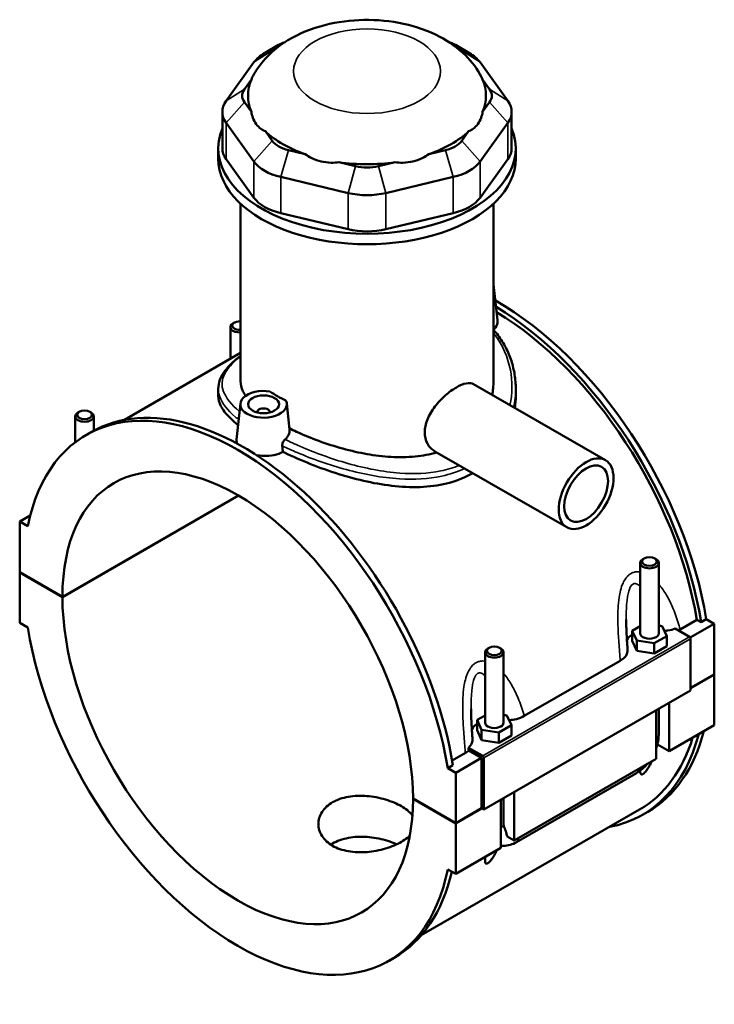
# Model space of a CAD drawing. Header units: millimetres. Extents: x 0 to 898, y -421 to 989.
# Tile 7 of 7: x 639 to 863, y 672 to 989. Entities that reach past the tile are written whole.
import ezdxf

# ---------------------------------------------------------------- set-up
doc = ezdxf.new("R2010")
doc.units = ezdxf.units.MM
doc.layers.add('Visible (ANSI)', color=7, linetype='Continuous', lineweight=50)
doc.layers.add('Visible Narrow (ANSI)', color=7, linetype='Continuous', lineweight=35)

msp = doc.modelspace()

# ---------------------------------------------------------------- linework, layer by layer
at = {"layer": 'Visible (ANSI)'}
for p, q in [((722.338, 981.244), (717.795, 978.608)), ((719.324, 978.131), (720.283, 979.465)), ((779.357, 981.244), (783.9, 978.608)), ((781.412, 979.465), (782.372, 978.131)), ((714.371, 975.644), (705.384, 963.15)), ((796.312, 963.15), (787.325, 975.644)), ((711.297, 966.972), (713.538, 970.087)), ((788.158, 970.087), (790.399, 966.972)), ((713.538, 959.626), (711.297, 962.741)), ((790.399, 962.741), (788.158, 959.626)), ((704.166, 959.624), (704.166, 947.933)), ((797.53, 959.624), (797.53, 947.933)), ((705.384, 956.098), (714.371, 943.605)), ((787.325, 943.605), (796.312, 956.098)), ((720.283, 950.247), (718.043, 953.363)), ((783.653, 953.363), (781.412, 950.247)), ((702.848, 944.549), (702.848, 947.933)), ((730.889, 945.965), (725.479, 947.255)), ((776.217, 947.255), (770.807, 945.965)), ((798.848, 944.549), (798.848, 947.933)), ((714.371, 931.914), (705.384, 944.407)), ((796.312, 944.407), (787.325, 931.914)), ((747.174, 942.081), (741.764, 943.371)), ((759.931, 943.371), (754.522, 942.081)), ((723.03, 938.618), (744.725, 933.443)), ((756.971, 933.443), (778.666, 938.618)), ((710.048, 872.671), (710.048, 929.988)), ((791.648, 872.671), (791.648, 929.988)), ((744.725, 921.752), (723.03, 926.927)), ((778.666, 926.927), (756.971, 921.752)), ((791.709, 903.945), (792.947, 892.4)), ((706.765, 890.169), (706.765, 879.923)), ((708.061, 891.633), (707.635, 891.386)), ((710.048, 881.813), (672.557, 860.224)), ((785.253, 871.713), (827.796, 847.214)), ((702.848, 870.233), (702.848, 867.944)), ((798.848, 870.233), (798.848, 867.944)), ((709.987, 865.505), (708.745, 853.921)), ((724.958, 865.505), (725.859, 857.104)), ((656.702, 852.987), (656.702, 861.34)), ((657.998, 862.804), (657.572, 862.556)), ((661.405, 862.804), (661.831, 862.556)), ((662.702, 856.75), (662.702, 861.34)), ((715.472, 862.6), (715.472, 862.787)), ((719.472, 862.6), (719.472, 862.787)), ((660.263, 855.36), (661.932, 856.321)), ((772.777, 850.048), (815.321, 825.549)), ((652.56, 803.121), (709.312, 835.802)), ((709.383, 835.761), (652.56, 803.039)), ((642.135, 829.308), (638.771, 827.371)), ((641.348, 825.887), (638.771, 827.371)), ((638.771, 827.371), (638.771, 811.061)), ((838.994, 791.309), (838.994, 814.023)), ((840.29, 815.487), (839.864, 815.24)), ((843.697, 815.487), (844.123, 815.24)), ((844.994, 791.309), (844.994, 814.023)), ((638.771, 811.061), (652.56, 803.121)), ((638.771, 810.979), (638.842, 811.02)), ((638.771, 810.979), (638.771, 794.669)), ((652.56, 803.039), (638.771, 810.979)), ((638.771, 794.669), (641.348, 793.185)), ((851.891, 792.6), (857.291, 795.71)), ((858.679, 794.911), (857.291, 795.71)), ((860.347, 795.872), (858.679, 794.911)), ((860.347, 795.872), (862.924, 794.388)), ((838.994, 793.654), (836.417, 792.17)), ((836.417, 792.17), (837.911, 788.958)), ((836.417, 788.9), (836.417, 792.17)), ((846.076, 793.66), (844.994, 793.827)), ((847.571, 790.449), (846.076, 793.66)), ((850.333, 792.847), (854.934, 790.197)), ((862.924, 794.388), (855.185, 789.931)), ((862.924, 794.388), (862.924, 778.078)), ((836.417, 788.9), (837.911, 785.688)), ((837.911, 788.958), (843.488, 788.098)), ((837.911, 785.688), (837.911, 788.958)), ((843.488, 788.098), (847.571, 790.449)), ((847.571, 787.179), (847.571, 790.449)), ((855.288, 789.585), (855.288, 772.866)), ((788.931, 785.194), (788.931, 762.48)), ((790.227, 786.658), (789.801, 786.411)), ((793.634, 786.658), (794.06, 786.411)), ((794.931, 785.194), (794.931, 762.48)), ((837.911, 785.688), (843.488, 784.828)), ((843.488, 784.828), (843.488, 788.098)), ((843.488, 784.828), (847.571, 787.179)), ((801.594, 764.632), (832.578, 782.474)), ((855.288, 773.68), (862.924, 778.078)), ((862.924, 777.996), (855.288, 773.599)), ((862.853, 778.037), (862.924, 777.996)), ((862.924, 777.996), (862.924, 761.686)), ((855.288, 772.866), (788.537, 734.427)), ((844.115, 750.855), (844.115, 766.432)), ((844.994, 758.607), (844.994, 766.938)), ((848.358, 768.875), (848.358, 753.298)), ((788.931, 764.824), (786.354, 763.34)), ((786.354, 763.34), (787.848, 760.129)), ((786.354, 760.07), (786.354, 763.34)), ((796.013, 764.831), (794.931, 764.998)), ((797.508, 761.619), (796.013, 764.831)), ((786.354, 760.07), (787.848, 756.859)), ((787.848, 756.859), (787.848, 760.129)), ((787.848, 760.129), (793.425, 759.268)), ((793.425, 759.268), (797.508, 761.619)), ((797.508, 758.349), (797.508, 761.619)), ((862.924, 761.686), (848.358, 753.298)), ((787.848, 756.859), (793.425, 755.998)), ((793.425, 755.998), (793.425, 759.268)), ((793.425, 755.998), (797.508, 758.349)), ((788.183, 751.758), (783.582, 754.407)), ((787.83, 751.144), (783.719, 753.511)), ((848.358, 753.298), (844.572, 755.478)), ((778.331, 750.24), (782.591, 752.693)), ((787.83, 751.144), (779.486, 746.339)), ((787.83, 734.834), (787.83, 751.144)), ((788.537, 734.427), (788.537, 751.146)), ((844.115, 750.855), (798.295, 724.469)), ((778.578, 748.784), (776.909, 747.823)), ((779.486, 746.339), (776.909, 747.823)), ((779.486, 730.029), (779.486, 746.339)), ((799.085, 723.895), (837.834, 746.21)), ((765.697, 737.969), (779.486, 730.029)), ((765.697, 737.888), (765.768, 737.928)), ((779.486, 729.947), (765.697, 737.888)), ((794.052, 722.025), (794.052, 737.603)), ((794.931, 738.109), (794.931, 729.778)), ((798.295, 740.046), (798.295, 724.469)), ((838.805, 734.4), (768.371, 693.84)), ((779.486, 730.029), (787.83, 734.834)), ((787.901, 734.793), (779.486, 729.947)), ((787.83, 734.834), (788.537, 734.427)), ((839.764, 732.736), (841.432, 733.697)), ((779.486, 713.637), (779.486, 729.947)), ((798.295, 724.469), (796.069, 725.75)), ((794.052, 722.025), (779.486, 713.637)), ((776.909, 715.121), (779.486, 713.637)), ((757.994, 685.648), (759.663, 686.609))]:
    msp.add_line(p, q, dxfattribs=at)
for centre, major_axis, ratio, start_param, end_param in [((729.153, 977.35), (-9.6, 0), 0.5758617, 5.2308038, 5.8904862), ((772.543, 977.35), (9.6, 0), 0.5758617, 0.3926991, 1.0523815), ((729.153, 972.118), (-16, 0), 0.5758617, 5.5016397, 5.8904862), ((772.543, 972.118), (-16, 0), 0.5758617, 3.5342917, 3.9231383), ((750.848, 964.856), (-38.4, 0), 0.5758617, 6.0443732, 6.5219974), ((750.848, 964.856), (38.4, 0), 0.5758617, 6.0443732, 6.5219974), ((720.166, 964.856), (-9.6, 0), 0.5758617, 5.8904862, 6.6758844), ((781.53, 964.856), (9.6, 0), 0.5758617, 5.8904862, 6.6758844), ((720.166, 959.624), (-16, 0), 0.5758617, 5.8904862, 6.6758844), ((781.53, 959.624), (16, 0), 0.5758617, 5.8904862, 6.6758844), ((750.848, 947.933), (-48, 0), 0.5758617, 6.0482781, 9.6596852), ((750.848, 964.856), (38.4, 0), 0.5758617, 3.6881787, 4.1658029), ((750.848, 964.856), (38.4, 0), 0.5758617, 5.258975, 5.7365993), ((720.166, 947.933), (-16, 0), 0.5758617, 0, 0.3926991), ((729.153, 952.363), (-9.6, 0), 0.5758617, 0.3926991, 1.1780972), ((772.543, 952.363), (9.6, 0), 0.5758617, 5.1050881, 5.8904862), ((781.53, 947.933), (16, 0), 0.5758617, 5.8904862, 6.2831853), ((750.848, 944.549), (-48, 0), 0.5758617, 0, 3.1415927), ((729.153, 947.131), (16, 0), 0.5758617, 3.5342917, 4.3196899), ((750.848, 964.856), (38.4, 0), 0.5758617, 4.4735769, 4.9512011), ((750.848, 947.188), (-9.6, 0), 0.5758617, 1.1780972, 1.9634954), ((772.543, 947.131), (16, 0), 0.5758617, 5.1050881, 5.8904862), ((729.153, 935.44), (-16, 0), 0.5758617, 0.3926991, 1.1780972), ((750.848, 941.956), (16, 0), 0.5758617, 4.3196899, 5.1050881), ((772.543, 935.44), (16, 0), 0.5758617, 5.1050881, 5.8904862), ((750.848, 930.265), (-16, 0), 0.5758617, 1.1780972, 1.9634954), ((784.223, 903.678), (7.5, 0), 0.5758617, 6.1412305, 6.4251401), ((792.567, 818.553), (-48.865, 84.856), 0.5780931, 4.1346204, 5.50412), ((790.898, 817.592), (48.865, -84.856), 0.5780931, 0.9930277, 2.3352186), ((790.898, 817.592), (-47.907, 83.192), 0.5780931, 4.1387951, 5.4737004), ((709.765, 890.169), (-3, 0), 0.5758617, 5.5016397, 7.9484233), ((709.765, 890.66), (-2.4, 0), 0.5758617, 4.5942376, 7.972133), ((709.129, 770.504), (-48.865, 84.856), 0.5780931, 4.1346204, 6.8648214), ((717.472, 865.239), (-7.5, 0), 0.5758617, 4.4324972, 9.7046698), ((750.848, 884.459), (-40.8, 0), 0.5758617, 0.6962635, 0.8745328), ((710.797, 771.465), (-48.865, 84.856), 0.5780931, 4.1346204, 6.2831853), ((659.702, 861.34), (3, 0), 0.5758617, 2.360047, 7.0647309), ((717.472, 862.787), (-2, 0), 0.5758617, 2.9729035, 6.4518745), ((709.129, 770.504), (-39.923, 69.327), 0.5780931, 3.9295495, 7.0698922), ((841.994, 814.023), (-3, 0), 0.5758617, 5.5016397, 10.2063236), ((709.129, 770.504), (39.923, -69.327), 0.5780931, 3.9295495, 7.0698922), ((709.129, 770.504), (48.865, -84.856), 0.5780931, 4.1346204, 6.8648214), ((841.994, 788.039), (-7.5, 0), 0.5758617, 5.5507827, 6.0254777), ((841.994, 791.309), (-3, 0), 0.5758617, 0, 3.1415927), ((854.934, 789.788), (-0.25, 0.433), 0.5780931, 3.9289245, 5.4997209), ((791.931, 785.194), (-3, 0), 0.5758617, 5.5016397, 10.2063236), ((791.931, 759.21), (-7.5, 0), 0.5758617, 5.5507827, 6.0254777), ((791.931, 762.48), (-3, 0), 0.5758617, 0, 3.1415927), ((792.567, 818.553), (48.865, -84.856), 0.5780931, 0, 0.5319295), ((790.898, 817.592), (48.865, -84.856), 0.5780931, 6.0848308, 6.8151148), ((790.898, 817.592), (47.907, -83.192), 0.5780931, 0, 0.4968956), ((788.183, 751.349), (0.25, -0.433), 0.5780931, 0.7873319, 2.3581282), ((710.797, 771.465), (48.865, -84.856), 0.5780931, 0, 0.5570452)]:
    msp.add_ellipse(centre, major_axis=major_axis, ratio=ratio, start_param=start_param, end_param=end_param, dxfattribs=at)
for centre, major_axis, ratio in [((717.472, 865.239), (-5, 0), 0.5758617), ((659.702, 861.83), (-2.4, 0), 0.5758617), ((821.559, 836.381), (-6.238, -10.832), 0.5780931), ((821.559, 836.381), (-4.99, -8.666), 0.5780931), ((841.994, 814.514), (-2.4, 0), 0.5758617), ((791.931, 785.684), (-2.4, 0), 0.5758617)]:
    msp.add_ellipse(centre, major_axis=major_axis, ratio=ratio, dxfattribs=at)
for points, knots in [([(787.851, 970.787), (786.464, 973.509), (784.672, 975.837), (780.166, 980.341), (777.333, 982.305), (770.663, 985.831), (766.731, 987.183), (758.491, 988.984), (754.171, 989.393), (745.597, 989.244), (741.345, 988.699), (733.082, 986.582), (729.067, 985.009), (721.834, 980.615), (718.538, 977.862), (715.146, 973.109), (714.455, 971.985), (713.844, 970.787)], [1.0709832, 1.0709832, 1.0709832, 1.0709832, 1.3080685, 1.3080685, 1.6135087, 1.6135087, 1.9933639, 1.9933639, 2.3861897, 2.3861897, 2.7747858, 2.7747858, 3.1683469, 3.1683469, 3.5370669, 3.5370669, 3.6414057, 3.6414057, 3.6414057, 3.6414057]), ([(713.538, 959.626), (713.638, 958.985), (713.8, 958.351), (714.299, 956.98), (714.679, 956.278), (715.09, 955.707), (715.5, 955.136), (716.018, 954.59), (717.056, 953.824), (717.544, 953.555), (718.043, 953.363)], [5.0588129, 5.0588129, 5.0588129, 5.0588129, 5.3018435, 5.3018435, 5.6238703, 5.6238703, 5.6238703, 5.9458971, 5.9458971, 6.1889277, 6.1889277, 6.1889277, 6.1889277]), ([(783.653, 953.363), (784.152, 953.555), (784.64, 953.824), (785.677, 954.59), (786.195, 955.136), (786.606, 955.707), (787.017, 956.278), (787.396, 956.98), (787.896, 958.351), (788.058, 958.985), (788.158, 959.626)], [5.0588129, 5.0588129, 5.0588129, 5.0588129, 5.3018435, 5.3018435, 5.6238703, 5.6238703, 5.6238703, 5.9458971, 5.9458971, 6.1889277, 6.1889277, 6.1889277, 6.1889277]), ([(730.889, 945.965), (731.53, 945.501), (732.246, 945.077), (733.99, 944.241), (735.045, 943.881), (736.036, 943.645), (737.028, 943.408), (738.14, 943.251), (740.107, 943.202), (740.958, 943.252), (741.764, 943.371)], [5.0588129, 5.0588129, 5.0588129, 5.0588129, 5.3018435, 5.3018435, 5.6238703, 5.6238703, 5.6238703, 5.9458971, 5.9458971, 6.1889277, 6.1889277, 6.1889277, 6.1889277]), ([(759.931, 943.371), (760.738, 943.252), (761.589, 943.202), (763.556, 943.251), (764.668, 943.408), (765.659, 943.645), (766.651, 943.881), (767.706, 944.241), (769.45, 945.077), (770.166, 945.501), (770.807, 945.965)], [5.0588129, 5.0588129, 5.0588129, 5.0588129, 5.3018435, 5.3018435, 5.6238703, 5.6238703, 5.6238703, 5.9458971, 5.9458971, 6.1889277, 6.1889277, 6.1889277, 6.1889277]), ([(792.946, 892.4), (792.959, 892.288), (792.965, 892.176), (792.969, 891.392), (792.754, 890.674), (792.135, 889.765), (791.925, 889.519), (791.687, 889.288)], [4.55875584, 4.55875584, 4.55875584, 4.55875584, 4.61284294, 4.61284294, 4.94250519, 4.94250519, 5.0723227, 5.0723227, 5.0723227, 5.0723227]), ([(791.648, 889.333), (792.184, 888.735), (792.692, 888.118), (794.111, 886.233), (794.938, 884.913), (796.359, 882.169), (796.952, 880.744), (797.901, 877.823), (798.256, 876.327), (798.73, 873.299), (798.848, 871.767), (798.848, 870.233)], [23.3102743, 23.3102743, 23.3102743, 23.3102743, 23.6030298, 23.6030298, 24.1782201, 24.1782201, 24.7534105, 24.7534105, 25.3286009, 25.3286009, 25.9037913, 25.9037913, 25.9037913, 25.9037913]), ([(702.848, 870.233), (702.848, 871.213), (703.032, 872.189), (703.757, 874.158), (704.324, 875.147), (705.459, 876.653), (705.917, 877.187), (706.927, 878.245), (707.478, 878.77), (708.652, 879.802), (709.272, 880.308), (709.972, 880.846), (710.01, 880.875), (710.048, 880.904)], [25.9037913, 25.9037913, 25.9037913, 25.9037913, 26.5572883, 26.5572883, 27.2680718, 27.2680718, 27.6651745, 27.6651745, 28.0591338, 28.0591338, 28.4382425, 28.4382425, 28.4597869, 28.4597869, 28.4597869, 28.4597869]), ([(711.68, 867.983), (711.329, 868.496), (711.034, 869.006), (710.288, 870.594), (710.048, 871.653), (710.048, 872.671)], [8.1998178, 8.1998178, 8.1998178, 8.1998178, 8.5615467, 8.5615467, 9.3395547, 9.3395547, 9.3395547, 9.3395547]), ([(772.777, 850.048), (772.773, 850.051), (772.768, 850.054), (771.809, 850.609), (770.943, 851.47), (769.772, 853.618), (769.472, 854.904), (769.472, 857.489), (769.772, 858.947), (770.943, 861.829), (771.809, 863.256), (773.717, 865.761), (774.889, 867.011), (777.322, 869.161), (778.58, 870.063), (780.815, 871.35), (781.931, 871.815), (783.844, 872.17), (784.647, 872.062), (785.253, 871.713)], [2.8424116, 2.8424116, 2.8424116, 2.8424116, 2.8448574, 2.8448574, 3.3191031, 3.3191031, 3.7933489, 3.7933489, 4.2675946, 4.2675946, 4.7418404, 4.7418404, 5.2159318, 5.2159318, 5.6900233, 5.6900233, 6.1641148, 6.1641148, 6.6357604, 6.6357604, 6.6357604, 6.6357604]), ([(709.243, 858.561), (708.184, 859.401), (707.244, 860.233), (705.226, 862.278), (704.316, 863.473), (703.127, 865.776), (702.848, 866.884), (702.848, 867.944)], [8.6115657, 8.6115657, 8.6115657, 8.6115657, 9.2228549, 9.2228549, 10.1441331, 10.1441331, 11.0654113, 11.0654113, 11.0654113, 11.0654113]), ([(725.859, 857.104), (725.87, 856.997), (725.876, 856.89), (725.88, 856.14), (725.672, 855.453), (725.02, 854.498), (724.734, 854.184), (724.403, 853.899)], [-0.68569652, -0.68569652, -0.68569652, -0.68569652, -0.63376153, -0.63376153, -0.31688076, -0.31688076, -0.14910835, -0.14910835, -0.14910835, -0.14910835]), ([(773.342, 849.723), (771.158, 849.079), (768.812, 848.636), (763.865, 848.149), (761.254, 848.116), (756.015, 848.408), (753.387, 848.732), (748.312, 849.618), (745.684, 850.211), (740.444, 851.647), (737.832, 852.488), (732.804, 854.333), (730.386, 855.337), (727.344, 856.744), (726.568, 857.117), (725.817, 857.493)], [0.8028709, 0.8028709, 0.8028709, 0.8028709, 1.5577454, 1.5577454, 2.3366182, 2.3366182, 3.1154909, 3.1154909, 3.8934989, 3.8934989, 4.6715068, 4.6715068, 5.4495148, 5.4495148, 5.7262865, 5.7262865, 5.7262865, 5.7262865]), ([(708.977, 852.541), (708.814, 852.908), (708.732, 853.278), (708.73, 853.729), (708.735, 853.825), (708.745, 853.921)], [4.4143135, 4.4143135, 4.4143135, 4.4143135, 4.61284294, 4.61284294, 4.6655945, 4.6655945, 4.6655945, 4.6655945]), ([(723.503, 851.842), (723.488, 852.019), (723.502, 852.211), (723.585, 852.602), (723.652, 852.797), (723.826, 853.171), (723.931, 853.346), (724.16, 853.661), (724.283, 853.796), (724.403, 853.899)], [0, 0, 0, 0, 0.06298093, 0.06298093, 0.12475684, 0.12475684, 0.18690405, 0.18690405, 0.25066999, 0.25066999, 0.25066999, 0.25066999]), ([(723.503, 851.842), (723.551, 851.289), (723.598, 850.747), (723.652, 850.115), (723.662, 850.009), (723.671, 849.902)], [1.11770734, 1.11770734, 1.11770734, 1.11770734, 1.30512426, 1.30512426, 1.3426097, 1.3426097, 1.3426097, 1.3426097]), ([(723.667, 849.899), (722.89, 849.452), (721.905, 849.082), (719.749, 848.633), (718.577, 848.553), (716.711, 848.626), (715.907, 848.72), (715.124, 848.872)], [2.63608372, 2.63608372, 2.63608372, 2.63608372, 2.96574598, 2.96574598, 3.29540823, 3.29540823, 3.52617124, 3.52617124, 3.52617124, 3.52617124]), ([(784.789, 842.953), (782.612, 841.699), (780.163, 840.678), (774.866, 839.212), (772.018, 838.765), (766.11, 838.417), (763.046, 838.513), (756.902, 839.132), (753.823, 839.653), (747.881, 840.951), (744.804, 841.776), (738.658, 843.697), (735.589, 844.793), (729.673, 847.138), (726.821, 848.39), (724.004, 849.74), (723.837, 849.821), (723.671, 849.902)], [0, 0, 0, 0, 0.9237965, 0.9237965, 1.847593, 1.847593, 2.7713894, 2.7713894, 3.6951859, 3.6951859, 4.6164641, 4.6164641, 5.5377423, 5.5377423, 6.4590204, 6.4590204, 6.5174466, 6.5174466, 6.5174466, 6.5174466]), ([(834.949, 786.032), (834.903, 786.694), (834.857, 787.356), (834.77, 788.679), (834.728, 789.339), (834.653, 790.656), (834.618, 791.312), (834.56, 792.618), (834.536, 793.267), (834.503, 794.553), (834.494, 795.19), (834.494, 795.818)], [0.8743728, 0.8743728, 0.8743728, 0.8743728, 1.0886088, 1.0886088, 1.3028448, 1.3028448, 1.5170808, 1.5170808, 1.7313168, 1.7313168, 1.9455528, 1.9455528, 1.9455528, 1.9455528]), ([(846.792, 792.123), (847.183, 792.149), (847.572, 792.19), (848.798, 792.374), (849.602, 792.576), (850.333, 792.847)], [-0.43090201, -0.43090201, -0.43090201, -0.43090201, -0.31249687, -0.31249687, -0.0509179, -0.0509179, -0.0509179, -0.0509179]), ([(832.578, 782.474), (833.182, 782.822), (833.684, 783.224), (834.451, 784.1), (834.713, 784.569), (834.939, 785.377), (834.972, 785.705), (834.949, 786.032)], [-0.85573246, -0.85573246, -0.85573246, -0.85573246, -0.59918016, -0.59918016, -0.3439369, -0.3439369, -0.17277091, -0.17277091, -0.17277091, -0.17277091]), ([(784.886, 757.203), (784.84, 757.865), (784.794, 758.527), (784.707, 759.849), (784.665, 760.509), (784.589, 761.826), (784.555, 762.483), (784.497, 763.788), (784.473, 764.437), (784.44, 765.724), (784.431, 766.361), (784.431, 766.989)], [0.8739582, 0.8739582, 0.8739582, 0.8739582, 1.0881942, 1.0881942, 1.3024302, 1.3024302, 1.5166662, 1.5166662, 1.7309022, 1.7309022, 1.9451382, 1.9451382, 1.9451382, 1.9451382]), ([(796.728, 763.294), (797.529, 763.346), (798.313, 763.464), (800.003, 763.879), (800.866, 764.213), (801.594, 764.632)], [-0.55084312, -0.55084312, -0.55084312, -0.55084312, -0.30898317, -0.30898317, 0, 0, 0, 0]), ([(783.582, 754.407), (783.844, 754.641), (784.069, 754.889), (784.504, 755.492), (784.682, 755.854), (784.876, 756.548), (784.909, 756.876), (784.886, 757.203)], [-0.68446861, -0.68446861, -0.68446861, -0.68446861, -0.53919481, -0.53919481, -0.3439369, -0.3439369, -0.17277091, -0.17277091, -0.17277091, -0.17277091]), ([(844.115, 754.033), (844.322, 754.59), (844.496, 755.154), (844.865, 756.683), (844.994, 757.651), (844.994, 758.607)], [4.21285195, 4.21285195, 4.21285195, 4.21285195, 4.39822972, 4.39822972, 4.71238898, 4.71238898, 4.71238898, 4.71238898]), ([(842.747, 750.067), (842.581, 749.687), (842.394, 749.292), (842.014, 748.568), (841.828, 748.239), (841.422, 747.59), (841.205, 747.271), (840.807, 746.764), (840.627, 746.552), (840.345, 746.271), (840.249, 746.183), (840.058, 746.028), (839.963, 745.961), (839.782, 745.856), (839.699, 745.821), (839.551, 745.781), (839.485, 745.776), (839.314, 745.796), (839.234, 745.858), (839.088, 746.052), (839.042, 746.219), (838.994, 746.583), (838.99, 746.775), (838.997, 746.98)], [1.68975485, 1.68975485, 1.68975485, 1.68975485, 1.83861957, 1.83861957, 1.96217197, 1.96217197, 2.08572438, 2.08572438, 2.16283651, 2.16283651, 2.20139258, 2.20139258, 2.23994864, 2.23994864, 2.27850471, 2.27850471, 2.31706078, 2.31706078, 2.39417291, 2.39417291, 2.51772532, 2.51772532, 2.62701863, 2.62701863, 2.62701863, 2.62701863]), ([(837.834, 746.21), (838.663, 746.687), (839.437, 747.281), (840.582, 748.371), (840.991, 748.811), (841.375, 749.277)], [3.14159265, 3.14159265, 3.14159265, 3.14159265, 3.45575192, 3.45575192, 3.64408528, 3.64408528, 3.64408528, 3.64408528]), ([(761.935, 724.009), (761.237, 723.607), (760.449, 723.214), (758.734, 722.487), (757.807, 722.152), (755.875, 721.571), (754.869, 721.325), (752.846, 720.942), (751.83, 720.806), (749.866, 720.647), (748.849, 720.619), (746.827, 720.693), (745.82, 720.795), (743.889, 721.136), (742.962, 721.376), (741.247, 721.977), (740.458, 722.338), (739.062, 723.142), (738.408, 723.611), (737.256, 724.662), (736.758, 725.243), (735.959, 726.474), (735.657, 727.125), (735.262, 728.444), (735.168, 729.111), (735.168, 730.401), (735.262, 731.069), (735.657, 732.389), (735.959, 733.041), (736.758, 734.273), (737.256, 734.855), (738.408, 735.907), (739.062, 736.376), (740.458, 737.18), (741.247, 737.541), (742.962, 738.141), (743.889, 738.38), (745.82, 738.719), (746.827, 738.821), (748.849, 738.893), (749.865, 738.865), (751.83, 738.706), (752.846, 738.57), (754.869, 738.188), (755.875, 737.943), (757.807, 737.364), (758.734, 737.03), (760.449, 736.304), (761.237, 735.912), (762.633, 735.108), (763.288, 734.669), (764.44, 733.744), (764.938, 733.258), (765.393, 732.692), (765.446, 732.623), (765.497, 732.554)], [0, 0, 0, 0, 0.2961561, 0.2961561, 0.5923122, 0.5923122, 0.8884683, 0.8884683, 1.1846243, 1.1846243, 1.4807651, 1.4807651, 1.7769059, 1.7769059, 2.0730467, 2.0730467, 2.3691875, 2.3691875, 2.6653284, 2.6653284, 2.9614692, 2.9614692, 3.25761, 3.25761, 3.5537508, 3.5537508, 3.8499068, 3.8499068, 4.1460629, 4.1460629, 4.442219, 4.442219, 4.7383751, 4.7383751, 5.0345312, 5.0345312, 5.3306873, 5.3306873, 5.6268434, 5.6268434, 5.9229994, 5.9229994, 6.2191402, 6.2191402, 6.515281, 6.515281, 6.8114218, 6.8114218, 7.1075626, 7.1075626, 7.4037035, 7.4037035, 7.6998443, 7.6998443, 7.7408281, 7.7408281, 7.7408281, 7.7408281]), ([(794.931, 729.778), (794.931, 729.678), (794.934, 729.584), (794.946, 729.408), (794.955, 729.327), (794.976, 729.177), (794.989, 729.109), (795.016, 728.988), (795.031, 728.935), (795.06, 728.843), (795.075, 728.805), (795.089, 728.773)], [1.57079633, 1.57079633, 1.57079633, 1.57079633, 1.6466565, 1.6466565, 1.72251668, 1.72251668, 1.79837686, 1.79837686, 1.87423703, 1.87423703, 1.95009721, 1.95009721, 1.95009721, 1.95009721]), ([(795.089, 728.773), (795.343, 728.181), (795.57, 727.592), (795.864, 726.661), (795.977, 726.239), (796.06, 725.802), (796.065, 725.776), (796.069, 725.75)], [0.23169079, 0.23169079, 0.23169079, 0.23169079, 0.41096217, 0.41096217, 0.53797345, 0.53797345, 0.54599916, 0.54599916, 0.54599916, 0.54599916]), ([(760.412, 723.217), (760.147, 723.34), (759.874, 723.461), (758.736, 723.935), (757.809, 724.262), (755.878, 724.821), (754.871, 725.054), (752.848, 725.41), (751.831, 725.533), (749.865, 725.665), (748.848, 725.679), (746.825, 725.58), (745.818, 725.466), (743.886, 725.106), (742.96, 724.859), (741.246, 724.248), (740.458, 723.885), (739.555, 723.365), (739.354, 723.241), (739.157, 723.112)], [2.5661532, 2.5661532, 2.5661532, 2.5661532, 2.6630308, 2.6630308, 2.9589199, 2.9589199, 3.254809, 3.254809, 3.550698, 3.550698, 3.8465944, 3.8465944, 4.1424908, 4.1424908, 4.4383871, 4.4383871, 4.7342835, 4.7342835, 4.8213831, 4.8213831, 4.8213831, 4.8213831]), ([(764.649, 726.003), (764.408, 725.768), (764.145, 725.536), (763.288, 724.849), (762.633, 724.411), (761.935, 724.009)], [9.03600423, 9.03600423, 9.03600423, 9.03600423, 9.18059411, 9.18059411, 9.4767502, 9.4767502, 9.4767502, 9.4767502]), ([(794.052, 722.81), (794.294, 722.771), (794.536, 722.746), (795.588, 722.699), (796.381, 722.818), (797.814, 723.247), (798.465, 723.539), (799.085, 723.895)], [2.57223819, 2.57223819, 2.57223819, 2.57223819, 2.64878305, 2.64878305, 2.90673289, 2.90673289, 3.14159265, 3.14159265, 3.14159265, 3.14159265]), ([(792.684, 721.238), (792.518, 720.857), (792.331, 720.463), (791.951, 719.738), (791.764, 719.409), (791.359, 718.761), (791.142, 718.441), (790.744, 717.934), (790.564, 717.723), (790.282, 717.441), (790.186, 717.353), (789.995, 717.198), (789.9, 717.131), (789.719, 717.027), (789.636, 716.991), (789.488, 716.951), (789.422, 716.946), (789.251, 716.967), (789.171, 717.028), (789.025, 717.222), (788.979, 717.39), (788.928, 717.776), (788.926, 717.996), (788.95, 718.516), (788.983, 718.822), (789.027, 719.132)], [1.6897548, 1.6897548, 1.6897548, 1.6897548, 1.8386196, 1.8386196, 1.962172, 1.962172, 2.0857244, 2.0857244, 2.1628365, 2.1628365, 2.2013926, 2.2013926, 2.2399486, 2.2399486, 2.2785047, 2.2785047, 2.3170608, 2.3170608, 2.3941729, 2.3941729, 2.5177253, 2.5177253, 2.6412777, 2.6412777, 2.7901424, 2.7901424, 2.7901424, 2.7901424])]:
    msp.add_open_spline(points, degree=3, knots=knots, dxfattribs=at)
for points in [[(713.844, 970.787), (713.713, 970.529), (713.61, 970.293), (713.538, 970.087)], [(788.158, 970.087), (788.086, 970.293), (787.983, 970.529), (787.851, 970.787)], [(791.648, 872.671), (791.648, 871.231), (791.511, 869.752), (791.224, 868.274)], [(798.848, 867.944), (798.848, 866.66), (798.765, 865.348), (798.594, 864.03)], [(723.671, 849.902), (723.669, 849.901), (723.668, 849.9), (723.667, 849.899)], [(784.943, 843.042), (784.892, 843.012), (784.84, 842.982), (784.789, 842.953)], [(851.891, 792.6), (851.702, 792.491), (851.504, 792.388), (851.297, 792.291)], [(783.719, 753.511), (783.398, 753.215), (783.02, 752.94), (782.591, 752.693)], [(783.719, 753.511), (783.675, 753.809), (783.629, 754.108), (783.582, 754.407)]]:
    msp.add_open_spline(points, degree=3, dxfattribs=at)
at = {"layer": 'Visible Narrow (ANSI)'}
for p, q in [((720.283, 979.465), (714.371, 975.644)), ((781.412, 979.465), (787.325, 975.644)), ((711.297, 966.972), (705.384, 963.15)), ((790.399, 966.972), (796.312, 963.15)), ((711.297, 962.741), (705.384, 956.098)), ((790.399, 962.741), (796.312, 956.098)), ((705.384, 944.407), (705.384, 956.098)), ((796.312, 956.098), (796.312, 944.407)), ((720.283, 950.247), (714.371, 943.605)), ((725.479, 947.255), (723.03, 938.618)), ((776.217, 947.255), (778.666, 938.618)), ((781.412, 950.247), (787.325, 943.605)), ((714.371, 943.605), (714.371, 931.914)), ((747.174, 942.081), (744.725, 933.443)), ((754.522, 942.081), (756.971, 933.443)), ((787.325, 931.914), (787.325, 943.605)), ((723.03, 926.927), (723.03, 938.618)), ((778.666, 938.618), (778.666, 926.927)), ((744.725, 933.443), (744.725, 921.752)), ((756.971, 921.752), (756.971, 933.443)), ((854.934, 790.197), (788.183, 751.758)), ((788.537, 751.146), (855.288, 789.585))]:
    msp.add_line(p, q, dxfattribs=at)
msp.add_ellipse((750.848, 972.754), major_axis=(-23.71, 0), ratio=0.5758617, dxfattribs=at)
for centre, major_axis, ratio, start_param, end_param in [((841.994, 758.607), (3, 0), 0.5758617, 5.4977871, 6.2831853), ((836.337, 748.809), (1.497, -2.6), 0.5780931, 0, 0.7911844), ((791.931, 729.778), (3, 0), 0.5758617, 5.4977871, 6.2831853), ((797.588, 726.495), (1.497, -2.6), 0.5780931, 0, 0.7911844)]:
    msp.add_ellipse(centre, major_axis=major_axis, ratio=ratio, start_param=start_param, end_param=end_param, dxfattribs=at)
for points, knots in [([(791.648, 888.24), (791.773, 888.083), (791.896, 887.926), (794.603, 884.382), (796.317, 880.456), (797.838, 872.604), (797.797, 868.703), (796.991, 864.953)], [23.5194519, 23.5194519, 23.5194519, 23.5194519, 23.5960589, 23.5960589, 25.2310985, 25.2310985, 26.7316348, 26.7316348, 26.7316348, 26.7316348]), ([(709.71, 862.927), (709.7, 862.936), (709.689, 862.945), (707.093, 865.135), (705.379, 867.222), (703.784, 871.264), (703.915, 873.224), (705.671, 876.527), (706.769, 877.853), (708.802, 879.723), (709.4, 880.229), (710.048, 880.742)], [23.5894291, 23.5894291, 23.5894291, 23.5894291, 23.5960589, 23.5960589, 25.2310985, 25.2310985, 26.8848224, 26.8848224, 27.9710336, 27.9710336, 28.3688494, 28.3688494, 28.3688494, 28.3688494]), ([(702.848, 870.232), (702.848, 869.382), (703.006, 868.528), (704.093, 865.56), (705.808, 863.388), (708.744, 860.859), (709.08, 860.58), (709.429, 860.301)], [-25.9037913, -25.9037913, -25.9037913, -25.9037913, -25.2310985, -25.2310985, -23.5960589, -23.5960589, -23.3944784, -23.3944784, -23.3944784, -23.3944784]), ([(723.503, 851.842), (725.051, 851.1), (726.659, 850.373), (733.285, 847.554), (738.668, 845.645), (749.859, 842.622), (755.683, 841.544), (766.06, 840.922), (770.673, 841.167), (777.57, 842.644), (780.064, 843.459), (782.37, 844.525)], [-36.1768611, -36.1768611, -36.1768611, -36.1768611, -35.6287403, -35.6287403, -33.9813645, -33.9813645, -32.2606137, -32.2606137, -30.8150381, -30.8150381, -29.927764, -29.927764, -29.927764, -29.927764]), ([(780.619, 845.534), (778.74, 844.769), (776.743, 844.173), (770.514, 842.895), (766.033, 842.709), (755.938, 843.444), (750.265, 844.571), (739.347, 847.657), (734.086, 849.579), (727.564, 852.406), (725.953, 853.146), (724.403, 853.899)], [30.0887775, 30.0887775, 30.0887775, 30.0887775, 30.8150381, 30.8150381, 32.2606137, 32.2606137, 33.9813645, 33.9813645, 35.6287403, 35.6287403, 36.1897359, 36.1897359, 36.1897359, 36.1897359]), ([(838.994, 811.167), (838.732, 811.205), (838.469, 811.223), (837.758, 811.215), (837.312, 811.145), (836.596, 810.911), (836.316, 810.787), (836.048, 810.632), (835.779, 810.478), (835.522, 810.293), (834.911, 809.762), (834.576, 809.382), (833.975, 808.529), (833.709, 808.055), (833.134, 806.813), (832.863, 806.01), (832.457, 804.444), (832.309, 803.687), (832.013, 801.736), (831.908, 800.527), (831.771, 797.736), (831.771, 796.153), (831.856, 792.726), (831.957, 790.886), (832.211, 787.07), (832.368, 785.098), (832.541, 782.93), (832.56, 782.702), (832.578, 782.474)], [-3.9982997, -3.9982997, -3.9982997, -3.9982997, -3.8985651, -3.8985651, -3.7275385, -3.7275385, -3.6135935, -3.6135935, -3.6135935, -3.4996485, -3.4996485, -3.3286218, -3.3286218, -3.1569437, -3.1569437, -2.9056125, -2.9056125, -2.6849602, -2.6849602, -2.3450731, -2.3450731, -1.9034793, -1.9034793, -1.3823118, -1.3823118, -0.8084829, -0.8084829, -0.740797, -0.740797, -0.740797, -0.740797]), ([(834.494, 795.818), (834.494, 796.955), (834.511, 798.083), (834.6, 800.129), (834.664, 801.053), (834.826, 802.515), (834.905, 803.075), (835.117, 804.214), (835.256, 804.786), (835.544, 805.644), (835.677, 805.963), (835.974, 806.517), (836.138, 806.753), (836.436, 807.06), (836.561, 807.159), (836.691, 807.234), (836.821, 807.309), (836.955, 807.359), (837.3, 807.422), (837.513, 807.404), (837.943, 807.267), (838.158, 807.149), (838.583, 806.833), (838.791, 806.635), (838.994, 806.406)], [1.9455528, 1.9455528, 1.9455528, 1.9455528, 2.3450731, 2.3450731, 2.6849602, 2.6849602, 2.9056125, 2.9056125, 3.1569437, 3.1569437, 3.3286218, 3.3286218, 3.4996485, 3.4996485, 3.6135935, 3.6135935, 3.6135935, 3.7275385, 3.7275385, 3.8985651, 3.8985651, 4.0702433, 4.0702433, 4.2415718, 4.2415718, 4.2415718, 4.2415718]), ([(851.891, 792.6), (851.761, 793.093), (851.625, 793.586), (850.975, 795.813), (850.38, 797.533), (849.047, 800.728), (848.326, 802.211), (846.803, 804.809), (846.03, 805.948), (845.112, 807.055), (845.053, 807.125), (844.994, 807.194)], [-6.5809012, -6.5809012, -6.5809012, -6.5809012, -6.418704, -6.418704, -5.8448751, -5.8448751, -5.3237077, -5.3237077, -4.8821138, -4.8821138, -4.8521511, -4.8521511, -4.8521511, -4.8521511]), ([(788.931, 782.337), (788.669, 782.375), (788.406, 782.394), (787.695, 782.385), (787.249, 782.315), (786.533, 782.082), (786.253, 781.957), (785.985, 781.803), (785.716, 781.648), (785.458, 781.463), (784.848, 780.933), (784.513, 780.553), (783.912, 779.699), (783.646, 779.226), (783.071, 777.983), (782.8, 777.18), (782.394, 775.614), (782.246, 774.858), (781.95, 772.907), (781.845, 771.697), (781.708, 768.907), (781.708, 767.323), (781.793, 763.897), (781.894, 762.057), (782.148, 758.24), (782.305, 756.269), (782.504, 753.781), (782.547, 753.236), (782.591, 752.693)], [-3.9978851, -3.9978851, -3.9978851, -3.9978851, -3.8981503, -3.8981503, -3.7271238, -3.7271238, -3.6131788, -3.6131788, -3.6131788, -3.4992338, -3.4992338, -3.3282073, -3.3282073, -3.1565294, -3.1565294, -2.9051985, -2.9051985, -2.6845475, -2.6845475, -2.3446617, -2.3446617, -1.9030685, -1.9030685, -1.3819022, -1.3819022, -0.8080555, -0.8080555, -0.645871, -0.645871, -0.645871, -0.645871]), ([(784.431, 766.989), (784.431, 768.125), (784.448, 769.254), (784.537, 771.3), (784.6, 772.224), (784.763, 773.686), (784.842, 774.246), (785.054, 775.385), (785.192, 775.956), (785.481, 776.814), (785.614, 777.133), (785.911, 777.688), (786.075, 777.924), (786.372, 778.23), (786.498, 778.33), (786.627, 778.404), (786.757, 778.479), (786.892, 778.529), (787.237, 778.593), (787.45, 778.574), (787.88, 778.438), (788.095, 778.32), (788.519, 778.003), (788.728, 777.805), (788.931, 777.577)], [1.9451382, 1.9451382, 1.9451382, 1.9451382, 2.3446617, 2.3446617, 2.6845475, 2.6845475, 2.9051985, 2.9051985, 3.1565294, 3.1565294, 3.3282073, 3.3282073, 3.4992338, 3.4992338, 3.6131788, 3.6131788, 3.6131788, 3.7271238, 3.7271238, 3.8981503, 3.8981503, 4.0698282, 4.0698282, 4.2411571, 4.2411571, 4.2411571, 4.2411571]), ([(801.594, 764.632), (801.537, 764.837), (801.478, 765.042), (800.912, 766.984), (800.317, 768.703), (798.983, 771.898), (798.263, 773.381), (796.74, 775.98), (795.967, 777.118), (795.049, 778.226), (794.99, 778.296), (794.931, 778.365)], [-6.4859753, -6.4859753, -6.4859753, -6.4859753, -6.4183021, -6.4183021, -5.8444554, -5.8444554, -5.3232891, -5.3232891, -4.8816959, -4.8816959, -4.8517364, -4.8517364, -4.8517364, -4.8517364])]:
    msp.add_open_spline(points, degree=3, knots=knots, dxfattribs=at)
msp.add_open_spline([(798.219, 864.246), (798.638, 866.218), (798.848, 868.227), (798.848, 870.233)], degree=3, dxfattribs=at)

doc.saveas('drawing.dxf')
